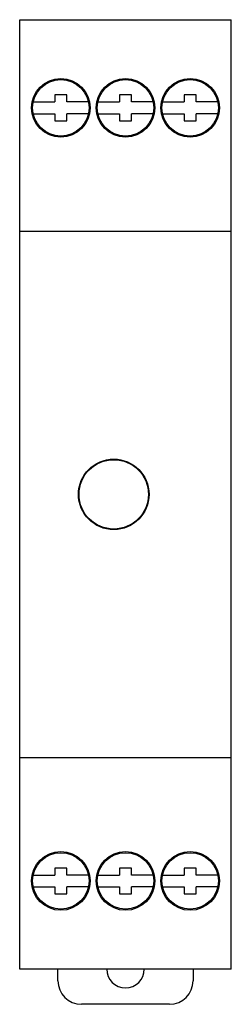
# Model space of a CAD drawing. Header units: millimetres. Extents: x 26.7 to 44.7, y 7.1 to 90.9.
import ezdxf

# ---------------------------------------------------------------- set-up
doc = ezdxf.new("R2010")
doc.units = ezdxf.units.MM
doc.header["$LTSCALE"] = 6.421407
doc.layers.get('0').update_dxf_attribs({"linetype": 'CONTINUOUS'})

msp = doc.modelspace()

# ---------------------------------------------------------------- linework, layer by layer
at = {"color": 7, "linetype": 'Continuous'}
for p, q in [((26.731, 10.054), (26.731, 90.854)), ((26.731, 90.854), (44.731, 90.854)), ((44.731, 10.054), (44.731, 90.854)), ((27.884, 83.854), (29.731, 83.854)), ((29.731, 84.454), (29.731, 83.854)), ((30.731, 84.454), (29.731, 84.454)), ((30.731, 83.854), (30.731, 84.454)), ((32.578, 83.854), (30.731, 83.854)), ((33.384, 83.854), (35.231, 83.854)), ((35.231, 84.454), (35.231, 83.854)), ((36.231, 84.454), (35.231, 84.454)), ((36.231, 83.854), (36.231, 84.454)), ((38.078, 83.854), (36.231, 83.854)), ((38.884, 83.854), (40.731, 83.854)), ((40.731, 84.454), (40.731, 83.854)), ((41.731, 84.454), (40.731, 84.454)), ((41.731, 83.854), (41.731, 84.454)), ((43.578, 83.854), (41.731, 83.854)), ((27.884, 82.854), (29.731, 82.854)), ((29.731, 82.854), (29.731, 82.254)), ((29.731, 82.254), (30.731, 82.254)), ((30.731, 82.254), (30.731, 82.854)), ((32.578, 82.854), (30.731, 82.854)), ((33.384, 82.854), (35.231, 82.854)), ((35.231, 82.854), (35.231, 82.254)), ((35.231, 82.254), (36.231, 82.254)), ((36.231, 82.254), (36.231, 82.854)), ((38.078, 82.854), (36.231, 82.854)), ((38.884, 82.854), (40.731, 82.854)), ((40.731, 82.854), (40.731, 82.254)), ((40.731, 82.254), (41.731, 82.254)), ((41.731, 82.254), (41.731, 82.854)), ((43.578, 82.854), (41.731, 82.854)), ((26.731, 72.854), (44.731, 72.854)), ((26.731, 28.054), (44.731, 28.054)), ((30.731, 18.654), (29.731, 18.654)), ((29.731, 18.654), (29.731, 18.054)), ((30.731, 18.054), (30.731, 18.654)), ((36.231, 18.654), (35.231, 18.654)), ((35.231, 18.654), (35.231, 18.054)), ((36.231, 18.054), (36.231, 18.654)), ((41.731, 18.654), (40.731, 18.654)), ((40.731, 18.654), (40.731, 18.054)), ((41.731, 18.054), (41.731, 18.654)), ((27.884, 18.054), (29.731, 18.054)), ((32.578, 18.054), (30.731, 18.054)), ((33.384, 18.054), (35.231, 18.054)), ((38.078, 18.054), (36.231, 18.054)), ((38.884, 18.054), (40.731, 18.054)), ((43.578, 18.054), (41.731, 18.054)), ((27.884, 17.054), (29.731, 17.054)), ((29.731, 17.054), (29.731, 16.454)), ((32.578, 17.054), (30.731, 17.054)), ((30.731, 16.454), (30.731, 17.054)), ((33.384, 17.054), (35.231, 17.054)), ((35.231, 17.054), (35.231, 16.454)), ((38.078, 17.054), (36.231, 17.054)), ((36.231, 16.454), (36.231, 17.054)), ((38.884, 17.054), (40.731, 17.054)), ((40.731, 17.054), (40.731, 16.454)), ((43.578, 17.054), (41.731, 17.054)), ((41.731, 16.454), (41.731, 17.054)), ((29.731, 16.454), (30.731, 16.454)), ((35.231, 16.454), (36.231, 16.454)), ((40.731, 16.454), (41.731, 16.454)), ((44.731, 10.054), (26.731, 10.054)), ((29.981, 9.054), (29.981, 10.054)), ((41.481, 10.054), (41.481, 9.054)), ((39.481, 7.054), (31.981, 7.054))]:
    msp.add_line(p, q, dxfattribs=at)
for centre, radius in [((30.231, 83.354), 2.5), ((30.231, 83.354), 2.4), ((35.731, 83.354), 2.5), ((35.731, 83.354), 2.4), ((41.231, 83.354), 2.5), ((41.231, 83.354), 2.4), ((34.731, 50.454), 3), ((34.731, 50.454), 2.95), ((30.231, 17.554), 2.5), ((30.231, 17.554), 2.4), ((35.731, 17.554), 2.5), ((35.731, 17.554), 2.4), ((41.231, 17.554), 2.5), ((41.231, 17.554), 2.4)]:
    msp.add_circle(centre, radius, dxfattribs=at)
for centre, radius, start, end in [((35.731, 10.054), 1.6, 180, 360), ((31.981, 9.054), 2, 180, 270), ((39.481, 9.054), 2, 270, 360)]:
    msp.add_arc(centre, radius, start, end, dxfattribs=at)

doc.saveas('drawing.dxf')
